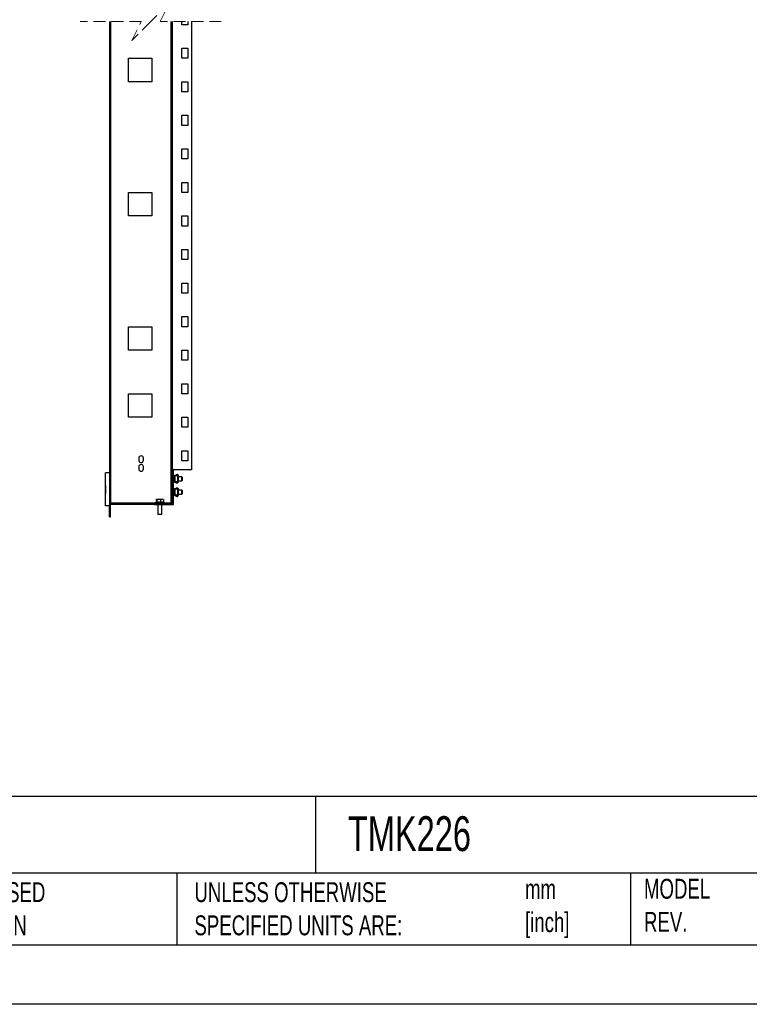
# Model space of a CAD drawing. Header units: millimetres. Extents: x 0 to 3912, y 0 to 3023.
# Tile 4 of 10: x 1740 to 2827, y 0 to 1467. Entities that reach past the tile are written whole.
import ezdxf

# ---------------------------------------------------------------- set-up
doc = ezdxf.new("R2010")
doc.units = ezdxf.units.MM
doc.header["$LTSCALE"] = 14
doc.linetypes.add('HIDDEN', pattern=[1.905, 1.27, -0.635])
doc.layers.add('TEXT', color=140, linetype='Continuous', lineweight=25)
doc.styles.add('SLDTEXTSTYLE0', font='TXT', dxfattribs={"width": 0.7})

msp = doc.modelspace()

# ---------------------------------------------------------------- linework, layer by layer
at = {"color": 7, "linetype": 'HIDDEN', "lineweight": 18}
for p, q in [((1962.97, 1492.65), (1934.97, 1464.65)), ((1948.97, 1464.65), (1962.97, 1492.65)), ((1920.97, 1464.65), (1829.77, 1464.65)), ((1934.97, 1464.65), (1906.97, 1436.65)), ((1906.97, 1436.65), (1920.97, 1464.65)), ((2040.17, 1464.65), (1948.97, 1464.65))]:
    msp.add_line(p, q, dxfattribs=at)
for p, q in [((1874.22, 791.95), (1874.22, 1464.65)), ((1875.73, 747.45), (1875.73, 1464.65)), ((1965.72, 747.45), (1965.72, 1464.65)), ((1967.22, 795.2), (1967.22, 1464.65)), ((1967.23, 796.45), (1967.23, 1464.65)), ((1981.22, 1459.95), (1981.22, 1464.65)), ((1990.22, 1459.95), (1981.22, 1459.95)), ((1990.22, 1464.65), (1990.22, 1459.95)), ((1995.72, 1464.65), (1995.72, 796.45)), ((1981.22, 1409.95), (1981.22, 1424.95)), ((1981.22, 1424.95), (1990.22, 1424.95)), ((1990.22, 1424.95), (1990.22, 1409.95)), ((1901.72, 1409.95), (1936.72, 1409.95)), ((1901.72, 1374.95), (1901.72, 1409.95)), ((1936.72, 1409.95), (1936.72, 1374.95)), ((1990.22, 1409.95), (1981.22, 1409.95)), ((1936.72, 1374.95), (1901.72, 1374.95)), ((1981.22, 1359.95), (1981.22, 1374.95)), ((1981.22, 1374.95), (1990.22, 1374.95)), ((1990.22, 1374.95), (1990.22, 1359.95)), ((1990.22, 1359.95), (1981.22, 1359.95)), ((1981.22, 1309.95), (1981.22, 1324.95)), ((1981.22, 1324.95), (1990.22, 1324.95)), ((1990.22, 1324.95), (1990.22, 1309.95)), ((1990.22, 1309.95), (1981.22, 1309.95)), ((1981.22, 1259.95), (1981.22, 1274.95)), ((1981.22, 1274.95), (1990.22, 1274.95)), ((1990.22, 1274.95), (1990.22, 1259.95)), ((1990.22, 1259.95), (1981.22, 1259.95)), ((1981.22, 1209.95), (1981.22, 1224.95)), ((1981.22, 1224.95), (1990.22, 1224.95)), ((1990.22, 1224.95), (1990.22, 1209.95)), ((1901.72, 1209.95), (1936.72, 1209.95)), ((1901.72, 1174.95), (1901.72, 1209.95)), ((1936.72, 1209.95), (1936.72, 1174.95)), ((1990.22, 1209.95), (1981.22, 1209.95)), ((1936.72, 1174.95), (1901.72, 1174.95)), ((1981.22, 1159.95), (1981.22, 1174.95)), ((1981.22, 1174.95), (1990.22, 1174.95)), ((1990.22, 1174.95), (1990.22, 1159.95)), ((1990.22, 1159.95), (1981.22, 1159.95)), ((1981.22, 1109.95), (1981.22, 1124.95)), ((1981.22, 1124.95), (1990.22, 1124.95)), ((1990.22, 1124.95), (1990.22, 1109.95)), ((1990.22, 1109.95), (1981.22, 1109.95)), ((1981.22, 1059.95), (1981.22, 1074.95)), ((1981.22, 1074.95), (1990.22, 1074.95)), ((1990.22, 1074.95), (1990.22, 1059.95)), ((1990.22, 1059.95), (1981.22, 1059.95)), ((1981.22, 1009.95), (1981.22, 1024.95)), ((1981.22, 1024.95), (1990.22, 1024.95)), ((1990.22, 1024.95), (1990.22, 1009.95)), ((1901.72, 1009.95), (1936.72, 1009.95)), ((1901.72, 974.95), (1901.72, 1009.95)), ((1936.72, 1009.95), (1936.72, 974.95)), ((1990.22, 1009.95), (1981.22, 1009.95)), ((1936.72, 974.95), (1901.72, 974.95)), ((1981.22, 959.95), (1981.22, 974.95)), ((1981.22, 974.95), (1990.22, 974.95)), ((1990.22, 974.95), (1990.22, 959.95)), ((1990.22, 959.95), (1981.22, 959.95)), ((1981.22, 909.95), (1981.22, 924.95)), ((1981.22, 924.95), (1990.22, 924.95)), ((1990.22, 924.95), (1990.22, 909.95)), ((1901.72, 909.95), (1936.72, 909.95)), ((1901.72, 874.95), (1901.72, 909.95)), ((1936.72, 909.95), (1936.72, 874.95)), ((1990.22, 909.95), (1981.22, 909.95)), ((1936.72, 874.95), (1901.72, 874.95)), ((1981.22, 859.95), (1981.22, 874.95)), ((1981.22, 874.95), (1990.22, 874.95)), ((1990.22, 874.95), (1990.22, 859.95)), ((1990.22, 859.95), (1981.22, 859.95)), ((1981.22, 809.95), (1981.22, 824.95)), ((1981.22, 824.95), (1990.22, 824.95)), ((1990.22, 824.95), (1990.22, 809.95)), ((1917.22, 813.95), (1917.22, 810.95)), ((1924.22, 810.95), (1924.22, 813.95)), ((1990.22, 809.95), (1981.22, 809.95)), ((1917.22, 800.95), (1917.22, 797.95)), ((1924.22, 797.95), (1924.22, 800.95)), ((1967.22, 796.45), (1967.22, 796.45)), ((1967.23, 796.45), (1967.22, 796.45)), ((1967.22, 746.21), (1967.22, 795.2)), ((1967.22, 795.2), (1968.72, 795.2)), ((1995.72, 796.45), (1967.23, 796.45)), ((1968.72, 744.7), (1968.72, 795.2)), ((1874.22, 791.95), (1867.72, 791.95)), ((1867.72, 742.95), (1867.72, 791.95)), ((1874.22, 747.45), (1874.22, 791.95)), ((1969.22, 787.7), (1968.72, 787.7)), ((1969.22, 778.7), (1968.72, 778.7)), ((1969.22, 787.7), (1969.22, 778.7)), ((1969.22, 787.7), (1969.72, 787.7)), ((1969.22, 778.7), (1969.72, 778.7)), ((1969.72, 787.7), (1969.72, 778.7)), ((1969.72, 787.7), (1970.72, 787.7)), ((1969.72, 778.7), (1970.72, 778.7)), ((1970.71, 788.45), (1970.71, 787.85)), ((1970.71, 787.7), (1970.71, 787.85)), ((1970.71, 778.56), (1970.71, 778.7)), ((1970.71, 778.56), (1970.71, 777.95)), ((1970.72, 787.7), (1970.72, 778.7)), ((1974.72, 787.7), (1970.72, 787.7)), ((1974.72, 778.7), (1970.72, 778.7)), ((1970.96, 787.95), (1970.96, 788.7)), ((1970.96, 788.7), (1974.96, 788.7)), ((1974.96, 787.95), (1970.96, 787.95)), ((1970.96, 787.7), (1970.96, 787.95)), ((1970.96, 778.45), (1970.96, 778.7)), ((1970.96, 778.45), (1974.96, 778.45)), ((1970.96, 777.7), (1970.96, 778.45)), ((1972.72, 789.7), (1972.72, 789.2)), ((1972.72, 789.7), (1974.72, 789.7)), ((1972.72, 789.2), (1974.72, 789.2)), ((1974.72, 787.7), (1974.72, 778.7)), ((1974.72, 787.7), (1975.72, 787.7)), ((1974.72, 778.7), (1975.72, 778.7)), ((1974.96, 788.7), (1974.96, 787.95)), ((1974.96, 787.7), (1974.96, 787.95)), ((1974.96, 778.45), (1974.96, 778.7)), ((1974.96, 778.45), (1974.96, 777.7)), ((1975.21, 787.85), (1975.21, 788.45)), ((1975.21, 787.7), (1975.21, 787.85)), ((1975.21, 778.56), (1975.21, 778.7)), ((1975.21, 777.95), (1975.21, 778.56)), ((1975.22, 788.7), (1975.22, 787.7)), ((1975.22, 777.7), (1975.22, 778.7)), ((1975.72, 788.7), (1975.72, 787.7)), ((1975.72, 787.7), (1975.72, 778.7)), ((1981.22, 786.2), (1975.72, 786.2)), ((1975.72, 780.2), (1981.22, 780.2)), ((1975.72, 777.7), (1975.72, 778.7)), ((1981.72, 785.7), (1981.22, 786.2)), ((1981.22, 780.2), (1981.22, 786.2)), ((1981.22, 780.2), (1981.72, 780.7)), ((1981.72, 785.7), (1981.72, 780.7)), ((1867.72, 773.45), (1867.42, 773.45)), ((1867.42, 773.45), (1867.42, 761.45)), ((1969.22, 767.7), (1968.72, 767.7)), ((1969.22, 767.7), (1969.22, 758.7)), ((1969.22, 767.7), (1969.72, 767.7)), ((1969.72, 767.7), (1969.72, 758.7)), ((1969.72, 767.7), (1970.72, 767.7)), ((1970.71, 768.45), (1970.71, 767.85)), ((1970.71, 767.7), (1970.71, 767.85)), ((1970.72, 767.7), (1970.72, 758.7)), ((1974.72, 767.7), (1970.72, 767.7)), ((1974.96, 777.7), (1970.96, 777.7)), ((1970.96, 767.95), (1970.96, 768.7)), ((1970.96, 768.7), (1974.96, 768.7)), ((1974.96, 767.95), (1970.96, 767.95)), ((1970.96, 767.7), (1970.96, 767.95)), ((1972.72, 776.7), (1972.72, 777.2)), ((1974.72, 777.2), (1972.72, 777.2)), ((1974.72, 776.7), (1972.72, 776.7)), ((1972.72, 769.7), (1972.72, 769.2)), ((1972.72, 769.7), (1974.72, 769.7)), ((1972.72, 769.2), (1974.72, 769.2)), ((1974.72, 767.7), (1974.72, 758.7)), ((1974.72, 767.7), (1975.72, 767.7)), ((1974.96, 768.7), (1974.96, 767.95)), ((1974.96, 767.7), (1974.96, 767.95)), ((1975.21, 767.85), (1975.21, 768.45)), ((1975.21, 767.7), (1975.21, 767.85)), ((1975.22, 768.7), (1975.22, 767.7)), ((1975.72, 768.7), (1975.72, 767.7)), ((1975.72, 767.7), (1975.72, 758.7)), ((1981.22, 766.2), (1975.72, 766.2)), ((1981.72, 765.7), (1981.22, 766.2)), ((1981.22, 760.2), (1981.22, 766.2)), ((1981.72, 765.7), (1981.72, 760.7)), ((1867.42, 761.45), (1867.72, 761.45)), ((1943.33, 752.26), (1943.41, 752.34)), ((1943.33, 752.26), (1943.33, 748.13)), ((1943.66, 752.58), (1943.79, 752.7)), ((1943.72, 752.7), (1943.79, 752.7)), ((1943.79, 752.7), (1944.24, 752.26)), ((1943.79, 752.7), (1946.94, 752.7)), ((1944.24, 752.26), (1946.94, 752.7)), ((1944.24, 752.26), (1944.24, 747.91)), ((1946.94, 752.7), (1949.64, 752.26)), ((1946.94, 752.7), (1951.88, 752.7)), ((1949.64, 752.26), (1951.88, 752.7)), ((1949.64, 752.26), (1949.64, 747.91)), ((1951.88, 752.7), (1954.12, 752.26)), ((1951.88, 752.7), (1953.72, 752.7)), ((1954.12, 752.26), (1953.79, 752.58)), ((1954.12, 752.26), (1954.12, 747.91)), ((1969.22, 758.7), (1968.72, 758.7)), ((1969.22, 758.7), (1969.72, 758.7)), ((1969.72, 758.7), (1970.72, 758.7)), ((1970.71, 758.56), (1970.71, 758.7)), ((1970.71, 758.56), (1970.71, 757.95)), ((1974.72, 758.7), (1970.72, 758.7)), ((1970.96, 758.45), (1970.96, 758.7)), ((1970.96, 757.7), (1970.96, 758.45)), ((1970.96, 758.45), (1974.96, 758.45)), ((1974.96, 757.7), (1970.96, 757.7)), ((1972.72, 756.7), (1972.72, 757.2)), ((1974.72, 757.2), (1972.72, 757.2)), ((1974.72, 756.7), (1972.72, 756.7)), ((1974.72, 758.7), (1975.72, 758.7)), ((1974.96, 758.45), (1974.96, 758.7)), ((1974.96, 758.45), (1974.96, 757.7)), ((1975.21, 758.56), (1975.21, 758.7)), ((1975.21, 757.95), (1975.21, 758.56)), ((1975.22, 757.7), (1975.22, 758.7)), ((1975.72, 760.2), (1981.22, 760.2)), ((1975.72, 757.7), (1975.72, 758.7)), ((1981.22, 760.2), (1981.72, 760.7)), ((1874.22, 742.95), (1867.72, 742.95)), ((1873.72, 726.7), (1873.72, 742.95)), ((1874.22, 747.45), (1875.73, 747.45)), ((1874.22, 742.95), (1874.22, 747.45)), ((1875.22, 746.2), (1874.22, 746.2)), ((1875.22, 744.7), (1875.22, 746.2)), ((1875.22, 746.2), (1940.22, 746.2)), ((1940.22, 744.7), (1875.22, 744.7)), ((1875.22, 726.7), (1875.22, 744.7)), ((1875.73, 747.45), (1942.16, 747.45)), ((1940.22, 744.7), (1940.22, 746.2)), ((1940.22, 746.2), (1967.22, 746.2)), ((1940.22, 744.7), (1968.72, 744.7)), ((1943.75, 748.37), (1941.72, 747.2)), ((1941.72, 747.2), (1941.72, 746.2)), ((1941.72, 747.2), (1955.72, 747.2)), ((1945.72, 744.7), (1945.72, 730.7)), ((1951.72, 730.7), (1951.72, 744.7)), ((1955.72, 747.2), (1954.12, 748.13)), ((1955.29, 747.45), (1965.72, 747.45)), ((1955.72, 746.2), (1955.72, 747.2)), ((1965.72, 747.45), (1967.22, 747.45)), ((1873.72, 726.7), (1875.22, 726.7)), ((1945.72, 730.7), (1946.22, 730.2)), ((1945.72, 730.7), (1951.72, 730.7)), ((1951.22, 730.2), (1946.22, 730.2)), ((1951.22, 730.2), (1951.72, 730.7))]:
    msp.add_line(p, q)
at = {"color": 7, "linetype": 'Continuous'}
msp.add_line((3911.63, 0.04), (0.03, 0.04), dxfattribs=at)
for centre, radius, start, end in [((1920.72, 813.95), 3.5, 0.00016, 179.99984), ((1920.72, 810.95), 3.5, 180.00016, 359.99984), ((1920.72, 800.95), 3.5, 0.00016, 179.99984), ((1920.72, 797.95), 3.5, 180.00016, 359.99984), ((1974.72, 788.7), 1, 0.00457, 89.99948), ((1974.72, 788.7), 0.5, 359.99328, 90.01099), ((1974.72, 777.7), 1, 270.00052, 0.00226), ((1974.72, 777.7), 0.5, 269.98901, 0.00672), ((1974.72, 768.7), 1, 0.00457, 89.99948), ((1974.72, 768.7), 0.5, 0.0166, 89.98767), ((1974.72, 757.7), 0.5, 269.98901, 0.00672), ((1974.72, 757.7), 1, 270.00052, 0.00226), ((1875.23, 744.7), 0.00202, 90.44207, 180.29996), ((1967.22, 746.21), 0.00202, 270.44207, 0.29996)]:
    msp.add_arc(centre, radius, start, end)
for points, knots in [([(1970.96, 788.7), (1970.93, 788.7), (1970.88, 788.7), (1970.82, 788.67), (1970.76, 788.61), (1970.71, 788.54), (1970.71, 788.48), (1970.71, 788.45)], [0, 0, 0, 0, 0.17682, 0.3672357, 0.5636782, 0.7904535, 1, 1, 1, 1]), ([(1970.96, 787.95), (1970.93, 787.95), (1970.89, 787.95), (1970.82, 787.94), (1970.76, 787.92), (1970.72, 787.89), (1970.71, 787.86), (1970.71, 787.85)], [0, 0, 0, 0, 0.2378529, 0.4769228, 0.6885011, 0.8748236, 1, 1, 1, 1]), ([(1970.96, 778.45), (1970.93, 778.45), (1970.89, 778.46), (1970.82, 778.47), (1970.76, 778.49), (1970.72, 778.52), (1970.71, 778.55), (1970.71, 778.56)], [0, 0, 0, 0, 0.2378713, 0.4769354, 0.6885086, 0.8748266, 1, 1, 1, 1]), ([(1970.96, 777.7), (1970.93, 777.71), (1970.88, 777.71), (1970.82, 777.74), (1970.76, 777.8), (1970.71, 777.87), (1970.71, 777.93), (1970.71, 777.95)], [0, 0, 0, 0, 0.17682, 0.3672357, 0.5636782, 0.7904535, 1, 1, 1, 1]), ([(1974.96, 788.7), (1974.98, 788.7), (1975.03, 788.7), (1975.1, 788.67), (1975.16, 788.61), (1975.2, 788.54), (1975.2, 788.48), (1975.21, 788.45)], [0, 0, 0, 0, 0.17682053, 0.36723684, 0.56367996, 0.79045132, 1, 1, 1, 1]), ([(1975.21, 787.85), (1975.2, 787.87), (1975.18, 787.91), (1975.11, 787.93), (1975.04, 787.95), (1974.98, 787.95), (1974.96, 787.95)], [0, 0, 0, 0, 0.1673261, 0.4415343, 0.7180204, 1, 1, 1, 1]), ([(1974.96, 778.45), (1974.98, 778.45), (1975.02, 778.46), (1975.09, 778.47), (1975.15, 778.49), (1975.19, 778.52), (1975.2, 778.55), (1975.21, 778.56)], [0, 0, 0, 0, 0.23787261, 0.476938, 0.68851238, 0.87482111, 1, 1, 1, 1]), ([(1975.21, 777.95), (1975.2, 777.92), (1975.19, 777.84), (1975.12, 777.76), (1975.04, 777.71), (1974.98, 777.71), (1974.96, 777.7)], [0, 0, 0, 0, 0.270173, 0.5623198, 0.7897027, 1, 1, 1, 1]), ([(1970.96, 768.7), (1970.93, 768.7), (1970.88, 768.7), (1970.82, 768.67), (1970.76, 768.61), (1970.71, 768.54), (1970.71, 768.48), (1970.71, 768.45)], [0, 0, 0, 0, 0.176824, 0.3670722, 0.5634721, 0.7901983, 1, 1, 1, 1]), ([(1970.96, 767.95), (1970.93, 767.95), (1970.89, 767.95), (1970.82, 767.94), (1970.76, 767.92), (1970.72, 767.89), (1970.71, 767.86), (1970.71, 767.85)], [0, 0, 0, 0, 0.2377617, 0.4767398, 0.688237, 0.8744881, 1, 1, 1, 1]), ([(1974.96, 768.7), (1974.98, 768.7), (1975.03, 768.7), (1975.1, 768.67), (1975.16, 768.61), (1975.2, 768.54), (1975.2, 768.48), (1975.21, 768.45)], [0, 0, 0, 0, 0.1768245, 0.3670733, 0.5634739, 0.7901961, 1, 1, 1, 1]), ([(1975.21, 767.85), (1975.2, 767.87), (1975.18, 767.91), (1975.11, 767.93), (1975.04, 767.95), (1974.98, 767.95), (1974.96, 767.95)], [0, 0, 0, 0, 0.1673039, 0.4416729, 0.7180294, 1, 1, 1, 1]), ([(1944.24, 747.91), (1944.09, 748.18), (1943.9, 748.52), (1943.7, 748.28), (1943.66, 748.23)], [0, 0, 0, 0, 0.7828673, 1, 1, 1, 1]), ([(1970.96, 758.45), (1970.93, 758.45), (1970.89, 758.46), (1970.82, 758.47), (1970.76, 758.49), (1970.72, 758.52), (1970.71, 758.55), (1970.71, 758.56)], [0, 0, 0, 0, 0.2378713, 0.4769354, 0.6885086, 0.8748266, 1, 1, 1, 1]), ([(1970.96, 757.7), (1970.93, 757.71), (1970.88, 757.71), (1970.82, 757.74), (1970.76, 757.8), (1970.71, 757.87), (1970.71, 757.93), (1970.71, 757.95)], [0, 0, 0, 0, 0.17680276, 0.36719994, 0.56342002, 0.79017322, 1, 1, 1, 1]), ([(1974.96, 758.45), (1974.98, 758.45), (1975.02, 758.46), (1975.09, 758.47), (1975.15, 758.49), (1975.19, 758.52), (1975.2, 758.55), (1975.21, 758.56)], [0, 0, 0, 0, 0.23787261, 0.476938, 0.68851238, 0.87482111, 1, 1, 1, 1]), ([(1975.21, 757.95), (1975.2, 757.92), (1975.19, 757.84), (1975.12, 757.76), (1975.04, 757.71), (1974.98, 757.71), (1974.96, 757.7)], [0, 0, 0, 0, 0.2701476, 0.5625095, 0.7897225, 1, 1, 1, 1]), ([(1949.64, 747.91), (1948.74, 748.13), (1946.94, 748.58), (1945.14, 748.14), (1944.24, 747.91)], [0, 0, 0, 0, 0.4990703, 1, 1, 1, 1]), ([(1954.12, 747.91), (1953.37, 748.13), (1951.88, 748.58), (1950.38, 748.13), (1949.64, 747.91)], [0, 0, 0, 0, 0.5001187, 1, 1, 1, 1])]:
    msp.add_open_spline(points, degree=3, knots=knots)
at = {"layer": 'TEXT'}
for p, q in [((3822.7, 309.77), (88.9, 309.77)), ((2180.62, 309.77), (2180.62, 195.58)), ((3822.7, 195.58), (88.9, 195.58)), ((1973.97, 195.58), (1973.97, 88.9)), ((2650.21, 195.58), (2650.21, 88.9)), ((88.9, 88.9), (3822.7, 88.9))]:
    msp.add_line(p, q, dxfattribs=at)

# ---------------------------------------------------------------- texts
at = {"layer": 'TEXT', "attachment_point": 1, "style": 'SLDTEXTSTYLE0'}
for s, insert, char_height in [('TMK226', (2228.91, 280.33), 51.858), ('METRIC UNITS USED ^JFOR PART DESIGN', (1495.95, 181.95), 29.6333), ('UNLESS OTHERWISE ^JSPECIFIED UNITS ARE:', (2000.17, 181.95), 29.6333), ('mm^J[inch]', (2492.89, 186.61), 29.633), ('MODEL ^JREV.', (2670.27, 187.1), 29.6333)]:
    msp.add_mtext(s, dxfattribs=dict(at, insert=insert, char_height=char_height))

doc.saveas('drawing.dxf')
